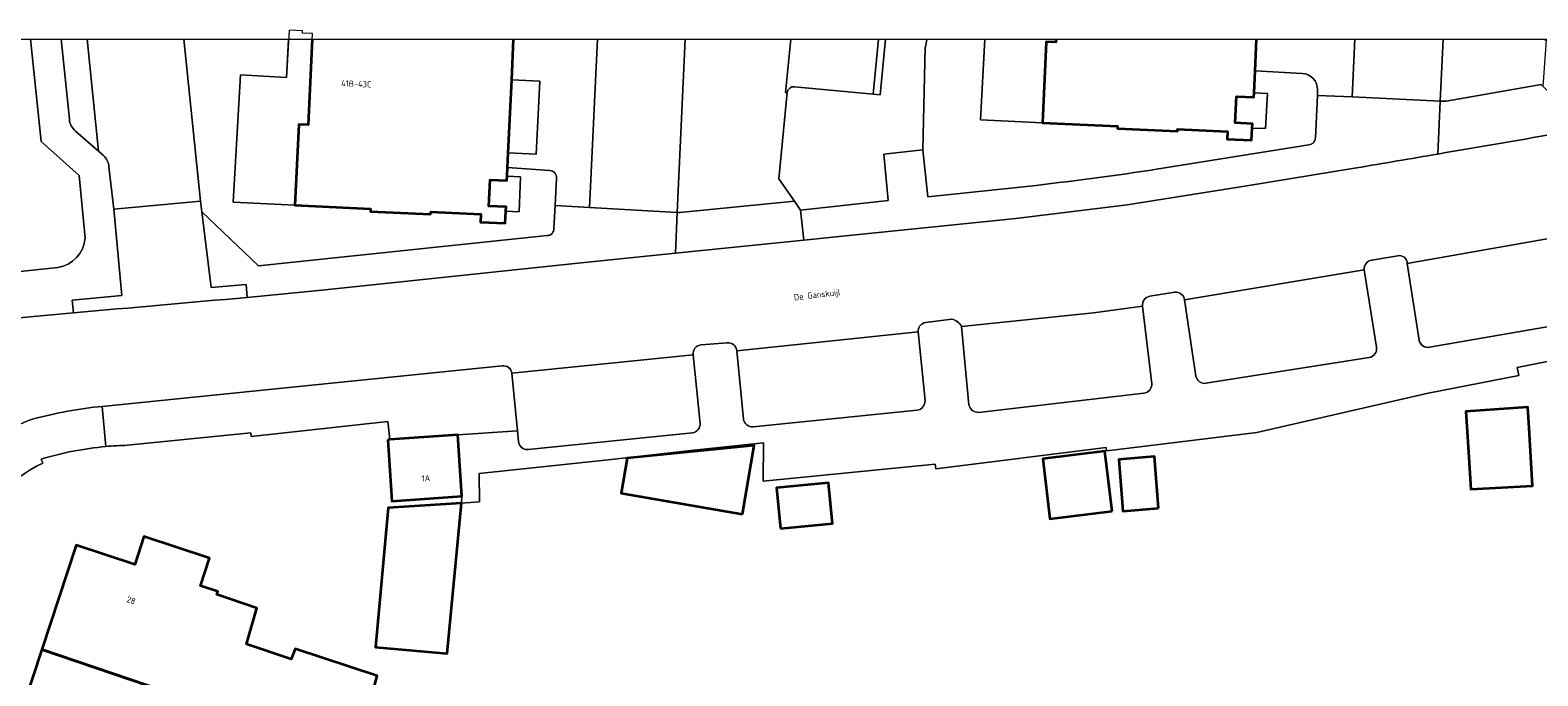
# Model space of a CAD drawing. Header units: metres. Extents: x 154991 to 155595, y 461305 to 461800.
# Tile 85 of 88: x 155436 to 155523, y 461761 to 461798. Entities that reach past the tile are written whole.
import ezdxf
from ezdxf.enums import TextEntityAlignment as Align

# ---------------------------------------------------------------- set-up
doc = ezdxf.new("R2010")
doc.units = ezdxf.units.M
for name, color, linetype, lineweight in [('B-WE-GR-BEPLANTING_CULTUUR_BODEMBEDEKKER-GV', 90, 'Continuous', 18), ('B-WE-GR-BEPLANTING_CULTUUR_HEESTERS-GV', 90, 'Continuous', 18), ('B-WE-GR-GROENVOORZIENING-GV', 80, 'Continuous', 18), ('B-WE-GR-HAAG-GV', 90, 'Continuous', 13), ('B-WE-IE-TERREINAFSCHEIDING_KUNSTMATIG_HEKWERK-G', 20, 'IE-TERREINAFSCHEIDING_KUNSTMATIG-SO', 18), ('B-WE-IE-TERREINAFSCHEIDING_KUNSTMATIG_MUUR-G', 90, 'IE-TERREINAFSCHEIDING_KUNSTMATIG-SO', 18), ('B-WE-OG-BEBOUWING-GV', 7, 'Continuous', 35), ('B-WE-OG-BEBOUWING-T18', 10, 'Continuous', 18), ('B-WE-OG-TERREIN_BEGROEID-GV', 7, 'Continuous', 18), ('B-WE-OG-TERREIN_ERF-GV', 7, 'Continuous', 18), ('B-WE-OG-TOPOGRAFIE-T18', 10, 'Continuous', 18), ('B-WE-VH-OPENVERHARDING_BETONELEMENT-GV', 90, 'Continuous', 18), ('B-WE-VH-VERHARDING_BETONSTRAATSTEEN-GV', 7, 'Continuous', 18), ('B-WE-VH-VERHARDING_STRAATBAKSTEEN-GV', 252, 'Continuous', 18), ('B-WE-VH-VERHARDING_TEGEL-GV', 252, 'Continuous', 18)]:
    doc.layers.add(name, color=color, linetype=linetype, lineweight=lineweight)
doc.layers.add('X-XX-AL-HULPLIJN-G', color=210, linetype='Continuous', lineweight=18, plot=False)
doc.styles.add('NLCS-ISO-M200-T18', font='NLCS-ISO.ttf', dxfattribs={"height": 0.36})
doc.linetypes.add('IE-TERREINAFSCHEIDING_KUNSTMATIG-SO', pattern='A,4,[82,NLCS.SHX,S=0.75,R=90,X=0,Y=0],4,-2', length=10)

msp = doc.modelspace()

# ---------------------------------------------------------------- linework, layer by layer
at = {"layer": 'B-WE-GR-BEPLANTING_CULTUUR_BODEMBEDEKKER-GV', "flags": 128}
for points in [[(155432.471, 461797.142), (155433.406, 461783.589), (155437.415, 461784.011)], [(155438.981, 461785.702), (155438.639, 461789.306), (155436.449, 461791.251), (155435.847, 461797.142)]]:
    msp.add_lwpolyline(points, dxfattribs=at)
at = {"layer": 'B-WE-GR-BEPLANTING_CULTUUR_BODEMBEDEKKER-GV'}
msp.add_lwpolyline([(155437.415, 461784.011, 0.336824), (155438.981, 461785.702)], format="xyb", dxfattribs=at)
at = {"layer": 'B-WE-GR-BEPLANTING_CULTUUR_HEESTERS-GV', "flags": 128}
for points in [[(155485.017, 461797.142), (155484.701, 461793.939), (155484.303, 461793.977), (155479.781, 461794.403)], [(155479.351, 461794.072), (155478.881, 461789.12), (155479.769, 461787.833), (155480.128, 461787.313), (155485.169, 461787.861), (155484.916, 461790.528), (155487.165, 461790.774), (155487.297, 461796.658)]]:
    msp.add_lwpolyline(points, dxfattribs=at)
at = {"layer": 'B-WE-GR-BEPLANTING_CULTUUR_HEESTERS-GV'}
for points in [[(155487.297, 461796.658, 0.002217), (155487.402, 461797.142, 0.002217)], [(155479.781, 461794.403, 0.40618), (155479.351, 461794.072)]]:
    msp.add_lwpolyline(points, format="xyb", dxfattribs=at)
at = {"layer": 'B-WE-GR-GROENVOORZIENING-GV', "flags": 128}
for points in [[(155514.465, 461784.688), (155512.973, 461784.449)], [(155512.545, 461783.882), (155513.253, 461779.439)], [(155515.7, 461779.85), (155515.014, 461784.245)], [(155460.627, 461770.478), (155461.67, 461770.546), (155461.634, 461772.175), (155469.051, 461772.961), (155473.99, 461773.512), (155477.999, 461773.938), (155477.968, 461771.742), (155487.869, 461772.719), (155487.902, 461772.458), (155497.692, 461773.679), (155497.716, 461773.48), (155498.212, 461773.541), (155506.366, 461774.533), (155516.222, 461776.805), (155521.433, 461777.814), (155521.341, 461778.275), (155544.849, 461782.964)], [(155501.651, 461782.592), (155500.209, 461782.365)], [(155502.862, 461777.78), (155502.21, 461782.159)], [(155499.793, 461781.794), (155500.322, 461777.333)], [(155486.881, 461780.312), (155487.282, 461776.378)], [(155488.826, 461781.053), (155487.312, 461780.856)], [(155489.81, 461776.121), (155489.386, 461780.621)], [(155525.497, 461781.025), (155516.299, 461779.436)], [(155475.906, 461779.698), (155474.406, 461779.572)], [(155473.957, 461779.002), (155474.346, 461775.06)], [(155476.835, 461775.304), (155476.459, 461779.234)], [(155512.819, 461778.843), (155503.441, 461777.363)], [(155499.867, 461776.803), (155490.35, 461775.691)], [(155486.832, 461775.816), (155477.392, 461774.862)], [(155463.91, 461774.027), (155463.851, 461774.636), (155460.406, 461774.399), (155460.649, 461770.869), (155460.627, 461770.478)], [(155473.909, 461774.51), (155464.454, 461773.567)]]:
    msp.add_lwpolyline(points, dxfattribs=at)
at = {"layer": 'B-WE-GR-GROENVOORZIENING-GV'}
for points in [[(155515.014, 461784.245, 0.4979), (155514.465, 461784.688)], [(155512.973, 461784.449, 0.402875), (155512.545, 461783.882)], [(155500.209, 461782.365, 0.414197), (155499.793, 461781.794)], [(155502.21, 461782.159, 0.42347), (155501.651, 461782.592)], [(155487.312, 461780.856, 0.386821), (155486.881, 461780.312)], [(155489.386, 461780.621, 0.243795), (155488.826, 461781.053)], [(155474.406, 461779.572, 0.45437), (155473.957, 461779.002)], [(155476.459, 461779.234, 0.418051), (155475.906, 461779.698)], [(155513.253, 461779.439, -0.392301), (155512.819, 461778.843)], [(155516.299, 461779.436, -0.417528), (155515.7, 461779.85)], [(155503.441, 461777.363, -0.405669), (155502.862, 461777.78)], [(155500.322, 461777.333, -0.409161), (155499.867, 461776.803)], [(155487.282, 461776.378, -0.37961), (155486.832, 461775.816)], [(155490.35, 461775.691, -0.360631), (155489.81, 461776.121)], [(155474.346, 461775.06, -0.383947), (155473.909, 461774.51)], [(155477.392, 461774.862, -0.365477), (155476.835, 461775.304)], [(155464.454, 461773.567, -0.44428), (155463.91, 461774.027)]]:
    msp.add_lwpolyline(points, format="xyb", dxfattribs=at)
at = {"layer": 'B-WE-GR-HAAG-GV', "flags": 128}
for points in [[(155514.465, 461784.688), (155512.973, 461784.449)], [(155512.545, 461783.882), (155513.253, 461779.439)], [(155515.7, 461779.85), (155515.014, 461784.245)], [(155463.91, 461774.027), (155463.851, 461774.636), (155460.406, 461774.399), (155460.649, 461770.869), (155460.627, 461770.478), (155461.67, 461770.546), (155461.634, 461772.175), (155469.051, 461772.961), (155473.99, 461773.512), (155477.999, 461773.938), (155477.968, 461771.742), (155487.869, 461772.719), (155487.902, 461772.458), (155497.692, 461773.679), (155497.716, 461773.48), (155498.212, 461773.541), (155506.366, 461774.533), (155516.222, 461776.805), (155521.433, 461777.814), (155521.341, 461778.275), (155544.849, 461782.964)], [(155501.651, 461782.592), (155500.209, 461782.365)], [(155502.862, 461777.78), (155502.21, 461782.159)], [(155499.793, 461781.794), (155500.322, 461777.333)], [(155486.881, 461780.312), (155487.282, 461776.378)], [(155488.826, 461781.053), (155487.312, 461780.856)], [(155489.81, 461776.121), (155489.386, 461780.621)], [(155525.497, 461781.025), (155516.299, 461779.436)], [(155475.906, 461779.698), (155474.406, 461779.572)], [(155473.957, 461779.002), (155474.346, 461775.06)], [(155476.835, 461775.304), (155476.459, 461779.234)], [(155512.819, 461778.843), (155503.441, 461777.363)], [(155499.867, 461776.803), (155490.35, 461775.691)], [(155486.832, 461775.816), (155477.392, 461774.862)], [(155473.909, 461774.51), (155464.454, 461773.567)]]:
    msp.add_lwpolyline(points, dxfattribs=at)
at = {"layer": 'B-WE-GR-HAAG-GV'}
for points in [[(155515.014, 461784.245, 0.4979), (155514.465, 461784.688)], [(155512.973, 461784.449, 0.402875), (155512.545, 461783.882)], [(155500.209, 461782.365, 0.414197), (155499.793, 461781.794)], [(155502.21, 461782.159, 0.42347), (155501.651, 461782.592)], [(155487.312, 461780.856, 0.386821), (155486.881, 461780.312)], [(155489.386, 461780.621, 0.243795), (155488.826, 461781.053)], [(155474.406, 461779.572, 0.45437), (155473.957, 461779.002)], [(155476.459, 461779.234, 0.418051), (155475.906, 461779.698)], [(155513.253, 461779.439, -0.392301), (155512.819, 461778.843)], [(155516.299, 461779.436, -0.417528), (155515.7, 461779.85)], [(155503.441, 461777.363, -0.405669), (155502.862, 461777.78)], [(155500.322, 461777.333, -0.409161), (155499.867, 461776.803)], [(155487.282, 461776.378, -0.37961), (155486.832, 461775.816)], [(155490.35, 461775.691, -0.360631), (155489.81, 461776.121)], [(155474.346, 461775.06, -0.383947), (155473.909, 461774.51)], [(155477.392, 461774.862, -0.365477), (155476.835, 461775.304)], [(155464.454, 461773.567, -0.44428), (155463.91, 461774.027)]]:
    msp.add_lwpolyline(points, format="xyb", dxfattribs=at)
at = {"layer": 'B-WE-IE-TERREINAFSCHEIDING_KUNSTMATIG_HEKWERK-G', "flags": 128}
for points in [[(155494.038, 461792.335), (155490.48, 461792.502), (155490.723, 461797.142)], [(155451.044, 461787.6), (155447.493, 461787.768), (155447.916, 461795.097), (155450.553, 461794.945)], [(155487.869, 461772.719), (155477.968, 461771.742)]]:
    msp.add_lwpolyline(points, dxfattribs=at)
at = {"layer": 'B-WE-IE-TERREINAFSCHEIDING_KUNSTMATIG_MUUR-G', "flags": 128}
for points in [[(155464.923, 461790.54), (155465.121, 461794.725)], [(155563.396, 461789.058), (155558.426, 461787.716), (155555.599, 461786.884), (155556.142, 461784.474), (155545.079, 461781.811), (155544.849, 461782.964), (155521.341, 461778.275), (155521.433, 461777.814), (155516.222, 461776.805), (155506.366, 461774.533), (155498.212, 461773.541), (155497.716, 461773.48), (155497.692, 461773.679), (155487.902, 461772.458), (155487.869, 461772.719)], [(155477.968, 461771.742), (155477.999, 461773.938), (155473.99, 461773.512), (155469.051, 461772.961), (155461.634, 461772.175), (155461.67, 461770.546), (155460.627, 461770.478)]]:
    msp.add_lwpolyline(points, dxfattribs=at)
at = {"layer": 'B-WE-OG-BEBOUWING-GV', "flags": 128}
for points in [[(155452.036, 461797.142), (155451.802, 461792.208), (155451.263, 461792.234), (155451.044, 461787.6), (155455.401, 461787.394), (155455.394, 461787.245), (155458.852, 461787.081), (155458.858, 461787.21), (155461.738, 461787.074), (155461.717, 461786.633), (155463.144, 461786.566), (155463.176, 461787.25), (155463.188, 461787.5), (155462.196, 461787.547), (155462.267, 461789.064), (155463.239, 461789.018), (155463.251, 461789.268), (155463.275, 461789.774), (155463.315, 461790.616), (155463.513, 461794.802), (155463.623, 461797.142)], [(155494.821, 461797.142), (155494.813, 461796.964), (155494.256, 461796.99), (155494.038, 461792.335), (155498.351, 461792.133), (155498.345, 461792.013), (155501.794, 461791.852), (155501.799, 461791.967), (155504.679, 461791.832), (155504.658, 461791.394), (155506.066, 461791.328), (155506.099, 461792.033), (155506.111, 461792.283), (155505.126, 461792.329), (155505.197, 461793.847), (155506.193, 461793.8), (155506.205, 461794.05), (155506.264, 461795.319), (155506.35, 461797.142)]]:
    msp.add_lwpolyline(points, dxfattribs=at)
for points in [[(155522.021, 461774.782), (155521.949, 461775.991), (155518.382, 461775.748), (155518.458, 461774.596), (155518.678, 461771.289), (155522.218, 461771.48)], [(155456.38, 461774.121), (155456.623, 461770.592), (155460.649, 461770.869), (155460.406, 461774.399), (155456.501, 461774.13)], [(155476.793, 461769.85), (155477.449, 461773.784), (155470.148, 461773.062), (155469.814, 461771.059)], [(155498.042, 461770.013), (155497.618, 461773.46), (155494.062, 461773.023), (155494.458, 461769.572)], [(155500.711, 461770.183), (155500.475, 461773.154), (155498.43, 461772.992), (155498.666, 461770.021)], [(155478.968, 461769.027), (155481.96, 461769.314), (155481.737, 461771.641), (155478.745, 461771.353)], [(155460.627, 461770.478), (155456.412, 461770.203), (155455.671, 461762.194), (155459.794, 461761.834)], [(155449.765, 461757.371), (155454.484, 461755.8), (155455.782, 461760.556), (155451.053, 461762.098), (155450.836, 461761.503), (155448.269, 461762.368), (155448.864, 461764.449), (155446.555, 461765.227), (155446.61, 461765.396), (155445.617, 461765.722), (155446.14, 461767.311), (155442.359, 461768.554), (155441.833, 461766.955), (155438.459, 461768.065), (155436.485, 461762.063), (155444.61, 461759.315), (155446.604, 461758.669)], [(155436.485, 461762.063), (155434.345, 461755.555), (155437.588, 461754.488), (155437.017, 461752.751), (155440.979, 461751.448), (155441.564, 461753.225), (155442.506, 461752.915), (155443.656, 461756.412), (155446.024, 461755.593), (155446.241, 461756.101), (155448.985, 461755.209), (155449.765, 461757.371), (155446.604, 461758.669), (155444.61, 461759.315)]]:
    msp.add_lwpolyline(points, close=True, dxfattribs=at)
at = {"layer": 'B-WE-OG-TERREIN_BEGROEID-GV', "flags": 128}
for points in [[(155444.656, 461797.142), (155445.614, 461787.838), (155445.69, 461787.223), (155448.953, 461784.123), (155465.545, 461785.849)], [(155465.696, 461789.593), (155463.275, 461789.774), (155463.251, 461789.268), (155464.02, 461789.231), (155463.946, 461787.214), (155463.176, 461787.25), (155463.144, 461786.566), (155461.717, 461786.633), (155461.738, 461787.074), (155458.858, 461787.21), (155458.852, 461787.081), (155455.394, 461787.245), (155455.401, 461787.394), (155451.044, 461787.6), (155447.493, 461787.768), (155447.916, 461795.097), (155450.553, 461794.945), (155450.68, 461797.142)], [(155508.981, 461795.176), (155506.264, 461795.319), (155506.205, 461794.05), (155506.974, 461794.014), (155506.868, 461791.997), (155506.099, 461792.033), (155506.066, 461791.328), (155504.658, 461791.394), (155504.679, 461791.832), (155501.799, 461791.967), (155501.794, 461791.852), (155498.345, 461792.013), (155498.351, 461792.133), (155494.038, 461792.335), (155490.48, 461792.502), (155490.723, 461797.142)], [(155487.297, 461796.658), (155487.165, 461790.774), (155487.454, 461788.081), (155493.666, 461788.74)], [(155509.743, 461791.468), (155509.846, 461793.908), (155509.86, 461794.229)], [(155500.604, 461789.661), (155509.35, 461791.06)], [(155465.939, 461786.273), (155466.004, 461787.584), (155466.082, 461789.151)]]:
    msp.add_lwpolyline(points, dxfattribs=at)
at = {"layer": 'B-WE-OG-TERREIN_BEGROEID-GV'}
for points in [[(155487.402, 461797.142, -0.002217), (155487.297, 461796.658)], [(155509.86, 461794.229, 0.389913), (155508.981, 461795.176)], [(155509.35, 461791.06, 0.368325), (155509.743, 461791.468)], [(155466.082, 461789.151, 0.434754), (155465.696, 461789.593)], [(155493.666, 461788.74, 0.008224), (155500.604, 461789.661)], [(155465.545, 461785.849, 0.432809), (155465.939, 461786.273)]]:
    msp.add_lwpolyline(points, format="xyb", dxfattribs=at)
at = {"layer": 'B-WE-OG-TERREIN_ERF-GV', "flags": 128}
for points in [[(155451.479, 461797.62), (155450.71, 461797.656), (155450.553, 461794.945), (155447.916, 461795.097), (155447.493, 461787.768), (155451.044, 461787.6), (155451.263, 461792.234), (155451.802, 461792.208), (155452.051, 461797.463), (155451.473, 461797.49)], [(155464.923, 461790.54), (155465.121, 461794.725), (155463.513, 461794.802), (155463.315, 461790.616)], [(155506.205, 461794.05), (155506.193, 461793.8), (155505.197, 461793.847), (155505.126, 461792.329), (155506.111, 461792.283), (155506.099, 461792.033), (155506.868, 461791.997), (155506.974, 461794.014)], [(155463.176, 461787.25), (155463.946, 461787.214), (155464.02, 461789.231), (155463.251, 461789.268), (155463.239, 461789.018), (155462.267, 461789.064), (155462.196, 461787.547), (155463.188, 461787.5)], [(155522.021, 461774.782), (155522.218, 461771.48), (155518.678, 461771.289), (155518.458, 461774.596), (155518.382, 461775.748), (155521.949, 461775.991)], [(155476.793, 461769.85), (155469.814, 461771.059), (155470.148, 461773.062), (155477.449, 461773.784)], [(155497.618, 461773.46), (155498.042, 461770.013), (155494.458, 461769.572), (155494.062, 461773.023)], [(155500.475, 461773.154), (155500.711, 461770.183), (155498.666, 461770.021), (155498.43, 461772.992)], [(155481.737, 461771.641), (155481.96, 461769.314), (155478.968, 461769.027), (155478.745, 461771.353)], [(155460.627, 461770.478), (155459.794, 461761.834), (155455.671, 461762.194), (155456.412, 461770.203)]]:
    msp.add_lwpolyline(points, close=True, dxfattribs=at)
for points in [[(155490.723, 461797.142), (155490.48, 461792.502), (155494.038, 461792.335), (155494.256, 461796.99), (155494.813, 461796.964), (155494.821, 461797.142)], [(155544.849, 461782.964), (155521.341, 461778.275), (155521.433, 461777.814), (155516.222, 461776.805), (155506.366, 461774.533), (155498.212, 461773.541), (155497.716, 461773.48), (155497.692, 461773.679), (155487.902, 461772.458), (155487.869, 461772.719), (155477.968, 461771.742), (155477.999, 461773.938), (155473.99, 461773.512), (155469.051, 461772.961), (155461.634, 461772.175), (155461.67, 461770.546), (155460.627, 461770.478), (155460.649, 461770.869), (155456.623, 461770.592), (155456.38, 461774.121), (155456.501, 461774.13), (155456.386, 461775.161), (155448.537, 461774.316), (155448.516, 461774.515), (155441.421, 461773.802)], [(155436.458, 461773.011), (155436.553, 461772.778)], [(155434.345, 461755.555), (155436.485, 461762.063), (155438.459, 461768.065), (155441.833, 461766.955), (155442.359, 461768.554), (155446.14, 461767.311), (155445.617, 461765.722), (155446.61, 461765.396), (155446.555, 461765.227), (155448.864, 461764.449), (155448.269, 461762.368), (155450.836, 461761.503), (155451.053, 461762.098), (155455.782, 461760.556), (155454.484, 461755.8)]]:
    msp.add_lwpolyline(points, dxfattribs=at)
at = {"layer": 'B-WE-OG-TERREIN_ERF-GV'}
for points in [[(155440.173, 461773.729, 0.05012), (155436.458, 461773.011)], [(155441.421, 461773.802, 0.016863), (155440.173, 461773.729)], [(155436.553, 461772.778, 0.221574), (155432.47, 461767.938)]]:
    msp.add_lwpolyline(points, format="xyb", dxfattribs=at)
at = {"layer": 'B-WE-VH-OPENVERHARDING_BETONELEMENT-GV', "flags": 128}
msp.add_lwpolyline([(155484.616, 461797.142), (155484.303, 461793.977), (155484.701, 461793.939), (155485.017, 461797.142)], dxfattribs=at)
at = {"layer": 'B-WE-VH-VERHARDING_BETONSTRAATSTEEN-GV', "flags": 128}
for points in [[(155437.607, 461797.142), (155438.074, 461792.534)], [(155438.428, 461791.857), (155439.754, 461790.698), (155439.096, 461797.142)], [(155439.096, 461797.142), (155439.754, 461790.698), (155440.018, 461790.468)], [(155445.614, 461787.838), (155444.656, 461797.142)], [(155468.441, 461797.142), (155467.991, 461787.47), (155473.035, 461787.18), (155473.486, 461797.142)], [(155479.563, 461797.142), (155479.251, 461794.082), (155479.351, 461794.072)], [(155479.781, 461794.403), (155484.303, 461793.977), (155484.616, 461797.142)], [(155511.992, 461797.142), (155511.842, 461793.817), (155516.916, 461793.584), (155517.072, 461797.142)], [(155440.353, 461789.795), (155440.622, 461787.362), (155445.614, 461787.838)], [(155512.09, 461789.743), (155505.791, 461788.708), (155498.899, 461787.627), (155492.501, 461786.84), (155482.532, 461785.822), (155480.304, 461785.593), (155472.929, 461784.837), (155467.135, 461784.243), (155452.777, 461782.743), (155448.301, 461782.298)], [(155525.961, 461781.582), (155525.233, 461786.05), (155515.014, 461784.245), (155515.7, 461779.85)], [(155515.014, 461784.245), (155525.233, 461786.05)], [(155512.973, 461784.449), (155514.465, 461784.688)], [(155513.253, 461779.439), (155512.545, 461783.882), (155502.21, 461782.159), (155502.862, 461777.78)], [(155502.21, 461782.159), (155512.545, 461783.882)], [(155500.209, 461782.365), (155501.651, 461782.592)], [(155438.308, 461781.408), (155433.293, 461780.963), (155433.932, 461774.294)], [(155489.386, 461780.621), (155496.972, 461781.421), (155499.793, 461781.794)], [(155500.322, 461777.333), (155499.793, 461781.794), (155496.972, 461781.421), (155489.386, 461780.621), (155489.81, 461776.121)], [(155487.282, 461776.378), (155486.881, 461780.312), (155476.459, 461779.234), (155476.835, 461775.304)], [(155476.459, 461779.234), (155486.881, 461780.312)], [(155487.312, 461780.856), (155488.826, 461781.053)], [(155516.299, 461779.436), (155525.497, 461781.025)], [(155474.406, 461779.572), (155475.906, 461779.698)], [(155474.346, 461775.06), (155473.957, 461779.002), (155463.529, 461777.942), (155463.851, 461774.636), (155463.91, 461774.027)], [(155463.529, 461777.942), (155473.957, 461779.002)], [(155503.441, 461777.363), (155512.819, 461778.843)], [(155439.962, 461776.038), (155452.016, 461777.263), (155462.964, 461778.365)], [(155490.35, 461775.691), (155499.867, 461776.803)], [(155477.392, 461774.862), (155486.832, 461775.816)], [(155464.454, 461773.567), (155473.909, 461774.51)]]:
    msp.add_lwpolyline(points, dxfattribs=at)
at = {"layer": 'B-WE-VH-VERHARDING_BETONSTRAATSTEEN-GV'}
for points in [[(155479.351, 461794.072, -0.40618), (155479.781, 461794.403)], [(155438.074, 461792.534, 0.200817), (155438.428, 461791.857)], [(155524.076, 461791.798, -0.000822), (155516.783, 461790.54)], [(155440.018, 461790.468, -0.202858), (155440.353, 461789.795)], [(155516.783, 461790.54, -0.000657), (155512.09, 461789.743)], [(155514.465, 461784.688, -0.4979), (155515.014, 461784.245)], [(155512.545, 461783.882, -0.402875), (155512.973, 461784.449)], [(155448.301, 461782.298, 0.001002), (155438.308, 461781.408)], [(155499.793, 461781.794, -0.414197), (155500.209, 461782.365)], [(155501.651, 461782.592, -0.42347), (155502.21, 461782.159)], [(155486.881, 461780.312, -0.386821), (155487.312, 461780.856)], [(155488.826, 461781.053, -0.243795), (155489.386, 461780.621)], [(155473.957, 461779.002, -0.45437), (155474.406, 461779.572)], [(155475.906, 461779.698, -0.418051), (155476.459, 461779.234)], [(155512.819, 461778.843, 0.392301), (155513.253, 461779.439)], [(155515.7, 461779.85, 0.417528), (155516.299, 461779.436)], [(155462.964, 461778.365, -0.427033), (155463.529, 461777.942)], [(155502.862, 461777.78, 0.405669), (155503.441, 461777.363)], [(155499.867, 461776.803, 0.409161), (155500.322, 461777.333)], [(155436.006, 461775.316, -0.042438), (155439.962, 461776.038)], [(155486.832, 461775.816, 0.37961), (155487.282, 461776.378)], [(155489.81, 461776.121, 0.360631), (155490.35, 461775.691)], [(155433.932, 461774.294, -0.063828), (155436.006, 461775.316)], [(155473.909, 461774.51, 0.383947), (155474.346, 461775.06)], [(155476.835, 461775.304, 0.365477), (155477.392, 461774.862)], [(155463.91, 461774.027, 0.44428), (155464.454, 461773.567)]]:
    msp.add_lwpolyline(points, format="xyb", dxfattribs=at)
at = {"layer": 'B-WE-VH-VERHARDING_STRAATBAKSTEEN-GV', "flags": 128}
for points in [[(155463.623, 461797.142), (155463.513, 461794.802), (155465.121, 461794.725), (155464.923, 461790.54), (155463.315, 461790.616), (155463.275, 461789.774), (155465.696, 461789.593)], [(155466.082, 461789.151), (155466.004, 461787.584), (155467.991, 461787.47), (155468.441, 461797.142)], [(155473.486, 461797.142), (155473.035, 461787.18), (155473.174, 461787.172), (155479.769, 461787.833), (155478.881, 461789.12), (155479.351, 461794.072), (155479.251, 461794.082), (155479.563, 461797.142)], [(155506.35, 461797.142), (155506.264, 461795.319), (155508.981, 461795.176)], [(155509.86, 461794.229), (155509.846, 461793.908), (155511.842, 461793.817), (155511.992, 461797.142)], [(155517.072, 461797.142), (155516.916, 461793.584), (155517.245, 461793.569), (155522.722, 461794.53), (155522.835, 461794.421), (155523.029, 461797.08), (155522.929, 461797.089), (155522.933, 461797.142)]]:
    msp.add_lwpolyline(points, dxfattribs=at)
at = {"layer": 'B-WE-VH-VERHARDING_STRAATBAKSTEEN-GV'}
for points in [[(155508.981, 461795.176, -0.389913), (155509.86, 461794.229)], [(155465.696, 461789.593, -0.434754), (155466.082, 461789.151)]]:
    msp.add_lwpolyline(points, format="xyb", dxfattribs=at)
at = {"layer": 'B-WE-VH-VERHARDING_TEGEL-GV', "flags": 128}
for points in [[(155435.847, 461797.142), (155436.449, 461791.251), (155438.639, 461789.306), (155438.981, 461785.702)], [(155438.074, 461792.534), (155437.607, 461797.142)], [(155524.076, 461791.798), (155523.776, 461793.52), (155522.835, 461794.421), (155522.722, 461794.53), (155517.245, 461793.569), (155516.916, 461793.584), (155516.783, 461790.54)], [(155516.783, 461790.54), (155516.916, 461793.584), (155511.842, 461793.817), (155509.846, 461793.908), (155509.743, 461791.468)], [(155440.018, 461790.468), (155439.754, 461790.698), (155438.428, 461791.857)], [(155493.666, 461788.74), (155487.454, 461788.081), (155487.165, 461790.774), (155484.916, 461790.528), (155485.169, 461787.861), (155480.128, 461787.313), (155480.304, 461785.593)], [(155509.35, 461791.06), (155500.604, 461789.661)], [(155437.415, 461784.011), (155433.406, 461783.589), (155433.293, 461780.963), (155438.308, 461781.408), (155438.24, 461782.142), (155441.083, 461782.407), (155440.622, 461787.362), (155440.353, 461789.795)], [(155480.304, 461785.593), (155482.532, 461785.822), (155492.501, 461786.84), (155498.899, 461787.627), (155505.791, 461788.708), (155512.09, 461789.743)], [(155445.614, 461787.838), (155440.622, 461787.362), (155441.083, 461782.407), (155438.24, 461782.142), (155438.308, 461781.408)], [(155448.301, 461782.298), (155448.234, 461783.048), (155446.229, 461782.862), (155445.69, 461787.223), (155445.614, 461787.838)], [(155465.545, 461785.849), (155448.953, 461784.123), (155445.69, 461787.223), (155446.229, 461782.862), (155448.234, 461783.048), (155448.301, 461782.298), (155452.777, 461782.743), (155467.135, 461784.243), (155472.929, 461784.837), (155473.035, 461787.18), (155467.991, 461787.47), (155466.004, 461787.584), (155465.939, 461786.273)], [(155462.964, 461778.365), (155452.016, 461777.263), (155439.962, 461776.038), (155440.173, 461773.729)], [(155441.421, 461773.802), (155448.516, 461774.515), (155448.537, 461774.316), (155456.386, 461775.161), (155456.501, 461774.13), (155460.406, 461774.399), (155463.851, 461774.636), (155463.529, 461777.942)], [(155440.173, 461773.729), (155439.962, 461776.038)], [(155436.553, 461772.778), (155436.458, 461773.011)]]:
    msp.add_lwpolyline(points, dxfattribs=at)
at = {"layer": 'B-WE-VH-VERHARDING_TEGEL-GV'}
for points in [[(155438.428, 461791.857, -0.200817), (155438.074, 461792.534)], [(155516.783, 461790.54, 0.000822), (155524.076, 461791.798)], [(155509.743, 461791.468, -0.368325), (155509.35, 461791.06)], [(155440.353, 461789.795, 0.202858), (155440.018, 461790.468)], [(155512.09, 461789.743, 0.000657), (155516.783, 461790.54)], [(155500.604, 461789.661, -0.008224), (155493.666, 461788.74)], [(155438.981, 461785.702, -0.336824), (155437.415, 461784.011)], [(155465.939, 461786.273, -0.432809), (155465.545, 461785.849)], [(155438.308, 461781.408, -0.001002), (155448.301, 461782.298)], [(155463.529, 461777.942, 0.427033), (155462.964, 461778.365)], [(155439.962, 461776.038, 0.042438), (155436.006, 461775.316)], [(155436.006, 461775.316, 0.063828), (155433.932, 461774.294)], [(155436.458, 461773.011, -0.05012), (155440.173, 461773.729)], [(155440.173, 461773.729, -0.016863), (155441.421, 461773.802)], [(155432.47, 461767.938, -0.221574), (155436.553, 461772.778)]]:
    msp.add_lwpolyline(points, format="xyb", dxfattribs=at)
at = {"layer": 'B-WE-VH-VERHARDING_TEGEL-GV', "flags": 128}
msp.add_lwpolyline([(155472.929, 461784.837), (155480.304, 461785.593), (155480.128, 461787.313), (155479.769, 461787.833), (155473.174, 461787.172), (155473.035, 461787.18)], close=True, dxfattribs=at)
at = {"layer": 'X-XX-AL-HULPLIJN-G'}
msp.add_lwpolyline([(155584.678, 461304.911), (155002.41, 461304.911), (155002.41, 461797.142), (155584.678, 461797.142)], close=True, dxfattribs=at)

# ---------------------------------------------------------------- texts
at = {"layer": 'B-WE-OG-BEBOUWING-T18', "style": 'NLCS-ISO-M200-T18'}
for s, rotation, p in [('41B-43C', 357.8, (155454.573, 461794.571)), ('1A', 3.7, (155458.577, 461771.905)), ('28', 341.8, (155441.627, 461764.896))]:
    msp.add_text(s, height=0.36, rotation=rotation, dxfattribs=at).set_placement(p, align=Align.MIDDLE)
at = {"layer": 'B-WE-OG-TOPOGRAFIE-T18', "style": 'NLCS-ISO-M200-T18'}
msp.add_text('De Ganskuijl', height=0.36, rotation=6.6, dxfattribs=at).set_placement((155481.082, 461782.402), align=Align.MIDDLE)

doc.saveas('drawing.dxf')
